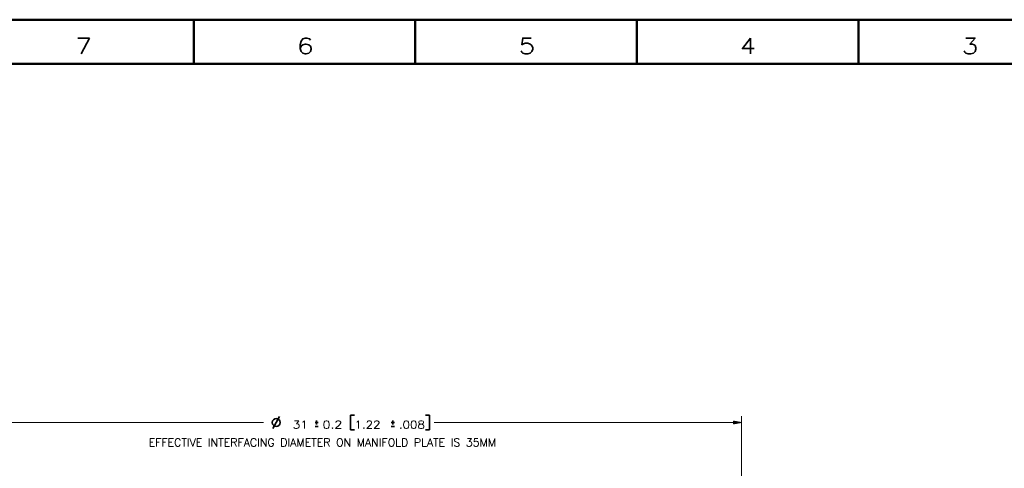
# Model space of a CAD drawing. Header units: millimetres. Extents: x 0 to 841, y 0 to 594.
# Tile 7 of 8: x 366 to 677, y 452 to 594. Entities that reach past the tile are written whole.
import ezdxf

# ---------------------------------------------------------------- set-up
doc = ezdxf.new("R2010")
doc.units = ezdxf.units.MM
doc.layers.add('1', color=7, linetype='Continuous')
doc.styles.add('pwfont', font='simplex.shx')

msp = doc.modelspace()

# ---------------------------------------------------------------- linework, layer by layer
at = {"layer": '1', "color": 7, "linetype": 'Continuous', "lineweight": 50}
for p, q in [((0, 594), (841, 594)), ((421, 580), (421, 594)), ((491, 580), (491, 594)), ((561, 580), (561, 594)), ((631, 580), (631, 594)), ((14, 580), (827, 580))]:
    msp.add_line(p, q, dxfattribs=at)
at = {"layer": '1', "color": 113, "linetype": 'Continuous', "lineweight": 13}
for p, q in [((346.05, 466.71), (443.08, 466.71)), ((594.05, 466.71), (497.02, 466.71)), ((591.55, 467.15), (591.55, 466.26)), ((594.05, 466.71), (591.55, 467.15)), ((591.55, 467.14), (591.6, 467.14)), ((591.55, 467.14), (591.6, 467.14)), ((591.55, 467.09), (591.89, 467.09)), ((591.55, 467.04), (592.17, 467.04)), ((591.55, 466.99), (592.46, 466.99)), ((591.55, 466.93), (592.75, 466.93)), ((591.55, 466.88), (593.04, 466.88)), ((591.55, 466.83), (593.33, 466.83)), ((591.55, 466.78), (593.61, 466.78)), ((591.55, 466.73), (593.9, 466.73)), ((591.55, 466.26), (594.05, 466.71)), ((591.55, 466.68), (593.9, 466.68)), ((594.05, 416.42), (594.05, 468.71)), ((591.55, 466.63), (593.61, 466.63)), ((591.55, 466.58), (593.33, 466.58)), ((591.55, 466.53), (593.04, 466.53)), ((591.55, 466.48), (592.75, 466.48)), ((591.55, 466.43), (592.46, 466.43)), ((591.55, 466.38), (592.17, 466.38)), ((591.55, 466.32), (591.89, 466.32)), ((591.55, 466.27), (591.6, 466.27)), ((591.55, 466.27), (591.6, 466.27))]:
    msp.add_line(p, q, dxfattribs=at)
at = {"layer": '1', "color": 113, "linetype": 'Continuous', "lineweight": 35}
for p, q in [((446, 464.8), (448.12, 468.58)), ((460.34, 466.71), (459.34, 466.71)), ((459.84, 467.33), (459.84, 466.08)), ((470.58, 469.05), (470.58, 464.36)), ((471.83, 469.05), (470.58, 469.05)), ((484.43, 466.71), (483.43, 466.71)), ((483.93, 467.33), (483.93, 466.08)), ((495.52, 469.05), (494.27, 469.05)), ((495.52, 464.36), (495.52, 469.05)), ((459.34, 465.46), (460.34, 465.46)), ((470.58, 464.36), (471.83, 464.36)), ((483.43, 465.46), (484.43, 465.46)), ((494.27, 464.36), (495.52, 464.36))]:
    msp.add_line(p, q, dxfattribs=at)
msp.add_circle((447.08, 466.71), 1.25, dxfattribs=at)

# ---------------------------------------------------------------- texts
at = {"layer": '1', "color": 3, "linetype": 'Continuous', "lineweight": 13, "char_height": 5, "attachment_point": 7, "line_spacing_factor": 0.903614, "style": 'pwfont'}
for s, insert in [('\\W1.2353;7', (383.62, 583.21)), ('\\W1.2353;6', (453.62, 583.21)), ('\\W1.2353;5', (523.62, 583.21)), ('\\W1.1667;4', (593.62, 583.21)), ('\\W1.2353;3', (663.62, 583.21))]:
    msp.add_mtext(s, dxfattribs=dict(at, insert=insert))
at = {"layer": '1', "color": 113, "linetype": 'Continuous', "lineweight": 13, "char_height": 2.5, "attachment_point": 7, "line_spacing_factor": 0.903614, "style": 'pwfont'}
for s, insert in [('\\W1.1431;31', (452.23, 464.76)), ('\\W1.1589;0.2', (461.73, 464.76)), ('\\W1.0970;1.22', (471.8, 464.76)), ('\\W1.0970;.008', (485.81, 464.76)), ('\\W1.0156;EFFECTIVE INTERFACING DIAMETER ON MANIFOLD PLATE IS 35MM', (406.76, 459.14))]:
    msp.add_mtext(s, dxfattribs=dict(at, insert=insert))

doc.saveas('drawing.dxf')
